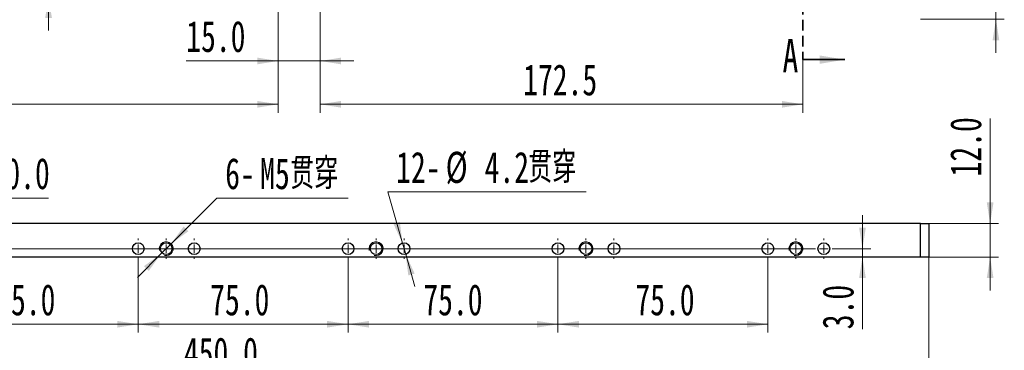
# Model space of a CAD drawing. Header units: millimetres. Extents: x 0 to 297, y 0 to 210.
# Tile 3 of 6: x 75 to 193, y 92 to 131. Entities that reach past the tile are written whole.
import ezdxf

# ---------------------------------------------------------------- set-up
doc = ezdxf.new("R2010")
doc.units = ezdxf.units.MM
doc.linetypes.add('HIDDEN', pattern=[1.905, 1.27, -0.635])
doc.styles.add('SLDTEXTSTYLE0', font='TXT', dxfattribs={"width": 0.7, "bigfont": 'bigfont'})
doc.styles.add('SLDTEXTSTYLE1', font='TXT', dxfattribs={"width": 0.7})
doc.dimstyles.new('SLDDIMSTYLE0', dxfattribs={"dimtxt": 3.950146, "dimasz": 2.5, "dimexe": 0, "dimexo": 0.0625, "dimgap": 0.987537, "dimtad": 2, "dimdec": 1, "dimlfac": 3, "dimrnd": 1e-09, "dimzin": 12, "dimdsep": 46, "dimtxsty": 'SLDTEXTSTYLE1', "dimsah": 1, "dimcen": 0.09, "dimadec": 0, "dimazin": 3, "dimtfac": 1, "dimtofl": 0, "dimtmove": 0, "dimatfit": 3, "dimfxl": 0, "dimfrac": 2, "dimtolj": 1, "dimtzin": 12, "dimarcsym": 0})
doc.dimstyles.new('SLDDIMSTYLE2', dxfattribs={"dimtxt": 3.950146, "dimasz": 2.5, "dimexe": 0, "dimexo": 0.0625, "dimgap": 0.987537, "dimtad": 2, "dimdec": 1, "dimlfac": 3, "dimrnd": 1e-09, "dimzin": 4, "dimdsep": 46, "dimtxsty": 'SLDTEXTSTYLE1', "dimsah": 1, "dimcen": 0.09, "dimadec": 0, "dimazin": 1, "dimtfac": 1, "dimtofl": 0, "dimtmove": 0, "dimatfit": 3, "dimfxl": 0, "dimfrac": 2, "dimtolj": 1, "dimtzin": 12, "dimarcsym": 0})
doc.dimstyles.new('SLDDIMSTYLE4', dxfattribs={"dimtxt": 3.950146, "dimasz": 2.5, "dimexe": 0, "dimexo": 0.0625, "dimgap": 0.987537, "dimtad": 2, "dimdec": 1, "dimlfac": 3, "dimrnd": 1e-09, "dimzin": 4, "dimdsep": 46, "dimtxsty": 'SLDTEXTSTYLE1', "dimsah": 1, "dimcen": 0.09, "dimadec": 0, "dimazin": 1, "dimtfac": 1, "dimtmove": 0, "dimatfit": 0, "dimfxl": 0, "dimfrac": 2, "dimtolj": 1, "dimtzin": 12, "dimarcsym": 0})
doc.dimstyles.new('SLDDIMSTYLE8', dxfattribs={"dimtxt": 3.950146, "dimasz": 2.5, "dimexe": 0, "dimexo": 0.0625, "dimgap": 0.987537, "dimtad": 0, "dimtih": 1, "dimtoh": 1, "dimdec": 1, "dimlfac": 3, "dimrnd": 1e-09, "dimzin": 12, "dimdsep": 46, "dimtxsty": 'SLDTEXTSTYLE1', "dimsah": 1, "dimcen": 0, "dimadec": 0, "dimazin": 3, "dimtfac": 1, "dimtmove": 0, "dimatfit": 3, "dimfxl": 0, "dimfrac": 2, "dimtolj": 1, "dimtzin": 12, "dimarcsym": 0})
doc.dimstyles.new('SLDDIMSTYLE9', dxfattribs={"dimtxt": 3.950146, "dimasz": 2.5, "dimexe": 0, "dimexo": 0.0625, "dimgap": 0.987537, "dimtad": 0, "dimtih": 1, "dimtoh": 1, "dimdec": 1, "dimlfac": 3, "dimrnd": 1e-09, "dimzin": 12, "dimdsep": 46, "dimtxsty": 'SLDTEXTSTYLE1', "dimsah": 1, "dimcen": 0, "dimadec": 0, "dimazin": 3, "dimtfac": 1, "dimtmove": 0, "dimatfit": 3, "dimfxl": 0, "dimfrac": 2, "dimtolj": 1, "dimtzin": 12, "dimarcsym": 0})

# ---------------------------------------------------------------- blocks, each defined once
blk = doc.blocks.new('_D')
at = {"color": 7, "linetype": 'Continuous', "lineweight": 0}
for p, q in [((111.03, 136.95), (111.03, 120.33)), ((168.53, 126.65), (168.53, 120.33)), ((111.03, 121.33), (168.53, 121.33))]:
    blk.add_line(p, q, dxfattribs=at)
at = {"color": 7, "linetype": 'Continuous', "lineweight": 18}
for points in [[(111.03, 121.33), (113.53, 120.93), (113.53, 121.73)], [(168.53, 121.33), (166.03, 121.73), (166.03, 120.93)]]:
    blk.add_solid(points, dxfattribs=at)
at = {"color": 7, "linetype": 'Continuous', "lineweight": 18, "insert": (135.21, 126.1), "char_height": 3.704, "attachment_point": 1, "style": 'SLDTEXTSTYLE1'}
blk.add_mtext('172.5', dxfattribs=at)
blk = doc.blocks.new('_D_7')
at = {"color": 7, "linetype": 'Continuous', "lineweight": 0}
for p, q in [((106.03, 136.95), (106.03, 120.33)), ((48.53, 131.95), (48.53, 120.33)), ((106.03, 121.33), (48.53, 121.33))]:
    blk.add_line(p, q, dxfattribs=at)
at = {"color": 7, "linetype": 'Continuous', "lineweight": 18}
for points in [[(48.53, 121.33), (51.03, 120.93), (51.03, 121.73)], [(106.03, 121.33), (103.53, 121.73), (103.53, 120.93)]]:
    blk.add_solid(points, dxfattribs=at)
at = {"color": 7, "linetype": 'Continuous', "lineweight": 18, "insert": (65.49, 126.1), "char_height": 3.704, "attachment_point": 1, "style": 'SLDTEXTSTYLE1'}
blk.add_mtext('172.5', dxfattribs=at)
blk = doc.blocks.new('_D_8')
at = {"color": 7, "linetype": 'Continuous', "lineweight": 0}
for p, q in [((106.03, 137.45), (106.03, 125.49)), ((111.03, 137.45), (111.03, 125.49)), ((106.03, 126.49), (95.08, 126.49)), ((106.03, 126.49), (111.03, 126.49)), ((111.03, 126.49), (115.03, 126.49))]:
    blk.add_line(p, q, dxfattribs=at)
at = {"color": 7, "linetype": 'Continuous', "lineweight": 18}
for points in [[(106.03, 126.49), (103.53, 126.89), (103.53, 126.09)], [(111.03, 126.49), (113.53, 126.09), (113.53, 126.89)]]:
    blk.add_solid(points, dxfattribs=at)
at = {"color": 7, "linetype": 'Continuous', "lineweight": 18, "insert": (95.08, 131.27), "char_height": 3.704, "attachment_point": 1, "style": 'SLDTEXTSTYLE1'}
blk.add_mtext('15.0', dxfattribs=at)
blk = doc.blocks.new('_D_11')
at = {"color": 7, "linetype": 'Continuous', "lineweight": 0}
for p, q in [((78.68, 139.12), (78.68, 143.12)), ((103.86, 139.12), (77.68, 139.12)), ((78.68, 134.12), (78.68, 139.12)), ((50.69, 134.12), (79.68, 134.12)), ((78.68, 134.12), (78.68, 130.12))]:
    blk.add_line(p, q, dxfattribs=at)
at = {"color": 7, "linetype": 'Continuous', "lineweight": 18}
for points in [[(78.68, 139.12), (79.08, 141.62), (78.28, 141.62)], [(78.68, 134.12), (78.28, 131.62), (79.08, 131.62)]]:
    blk.add_solid(points, dxfattribs=at)
at = {"color": 7, "linetype": 'Continuous', "lineweight": 18, "insert": (73.91, 134.47), "char_height": 3.704, "attachment_point": 1, "rotation": 90, "style": 'SLDTEXTSTYLE1'}
blk.add_mtext('15.0', dxfattribs=at)
blk = doc.blocks.new('_D_12')
at = {"color": 7, "linetype": 'Continuous', "lineweight": 0}
for p, q in [((191.53, 134.12), (191.53, 142.19)), ((175.69, 134.12), (192.53, 134.12)), ((191.53, 134.12), (191.53, 131.45)), ((182.53, 131.45), (192.53, 131.45)), ((191.53, 131.45), (191.53, 127.45))]:
    blk.add_line(p, q, dxfattribs=at)
at = {"color": 7, "linetype": 'Continuous', "lineweight": 18}
for points in [[(191.53, 134.12), (191.93, 136.62), (191.13, 136.62)], [(191.53, 131.45), (191.13, 128.95), (191.93, 128.95)]]:
    blk.add_solid(points, dxfattribs=at)
at = {"color": 7, "linetype": 'Continuous', "lineweight": 18, "insert": (186.75, 137.01), "char_height": 3.704, "attachment_point": 1, "rotation": 90, "style": 'SLDTEXTSTYLE1'}
blk.add_mtext('8.0', dxfattribs=at)
blk = doc.blocks.new('_D_31')
at = {"color": 7, "linetype": 'Continuous', "lineweight": 0}
for p, q in [((190.84, 107.14), (190.84, 119.65)), ((183.53, 107.14), (191.84, 107.14)), ((190.84, 107.14), (190.84, 103.14)), ((183.53, 103.14), (191.84, 103.14)), ((190.84, 103.14), (190.84, 99.14))]:
    blk.add_line(p, q, dxfattribs=at)
at = {"color": 7, "linetype": 'Continuous', "lineweight": 18}
for points in [[(190.84, 107.14), (191.24, 109.64), (190.44, 109.64)], [(190.84, 103.14), (190.44, 100.64), (191.24, 100.64)]]:
    blk.add_solid(points, dxfattribs=at)
at = {"color": 7, "linetype": 'Continuous', "lineweight": 18, "insert": (186.07, 112.74), "char_height": 3.704, "attachment_point": 1, "rotation": 90, "style": 'SLDTEXTSTYLE1'}
blk.add_mtext('12.0', dxfattribs=at)
blk = doc.blocks.new('_D_36')
at = {"color": 7, "linetype": 'Continuous', "lineweight": 0}
for p, q in [((64.36, 102.94), (64.36, 94.14)), ((89.36, 102.94), (89.36, 94.14)), ((89.36, 95.14), (64.36, 95.14))]:
    blk.add_line(p, q, dxfattribs=at)
at = {"color": 7, "linetype": 'Continuous', "lineweight": 18}
for points in [[(64.36, 95.14), (66.86, 94.74), (66.86, 95.54)], [(89.36, 95.14), (86.86, 95.54), (86.86, 94.74)]]:
    blk.add_solid(points, dxfattribs=at)
at = {"color": 7, "linetype": 'Continuous', "lineweight": 18, "insert": (72.44, 99.91), "char_height": 3.704, "attachment_point": 1, "style": 'SLDTEXTSTYLE1'}
blk.add_mtext('75.0', dxfattribs=at)
blk = doc.blocks.new('_D_37')
at = {"color": 7, "linetype": 'Continuous', "lineweight": 0}
for p, q in [((89.36, 102.94), (89.36, 94.14)), ((114.36, 102.94), (114.36, 94.14)), ((114.36, 95.14), (89.36, 95.14))]:
    blk.add_line(p, q, dxfattribs=at)
at = {"color": 7, "linetype": 'Continuous', "lineweight": 18}
for points in [[(89.36, 95.14), (91.86, 94.74), (91.86, 95.54)], [(114.36, 95.14), (111.86, 95.54), (111.86, 94.74)]]:
    blk.add_solid(points, dxfattribs=at)
at = {"color": 7, "linetype": 'Continuous', "lineweight": 18, "insert": (97.93, 99.91), "char_height": 3.704, "attachment_point": 1, "style": 'SLDTEXTSTYLE1'}
blk.add_mtext('75.0', dxfattribs=at)
blk = doc.blocks.new('_D_38')
at = {"color": 7, "linetype": 'Continuous', "lineweight": 0}
for p, q in [((114.36, 102.94), (114.36, 94.14)), ((139.36, 102.94), (139.36, 94.14)), ((139.36, 95.14), (114.36, 95.14))]:
    blk.add_line(p, q, dxfattribs=at)
at = {"color": 7, "linetype": 'Continuous', "lineweight": 18}
for points in [[(114.36, 95.14), (116.86, 94.74), (116.86, 95.54)], [(139.36, 95.14), (136.86, 95.54), (136.86, 94.74)]]:
    blk.add_solid(points, dxfattribs=at)
at = {"color": 7, "linetype": 'Continuous', "lineweight": 18, "insert": (123.32, 99.91), "char_height": 3.704, "attachment_point": 1, "style": 'SLDTEXTSTYLE1'}
blk.add_mtext('75.0', dxfattribs=at)
blk = doc.blocks.new('_D_39')
at = {"color": 7, "linetype": 'Continuous', "lineweight": 0}
for p, q in [((139.36, 102.94), (139.36, 94.14)), ((164.36, 102.94), (164.36, 94.14)), ((164.36, 95.14), (139.36, 95.14))]:
    blk.add_line(p, q, dxfattribs=at)
at = {"color": 7, "linetype": 'Continuous', "lineweight": 18}
for points in [[(139.36, 95.14), (141.86, 94.74), (141.86, 95.54)], [(164.36, 95.14), (161.86, 95.54), (161.86, 94.74)]]:
    blk.add_solid(points, dxfattribs=at)
at = {"color": 7, "linetype": 'Continuous', "lineweight": 18, "insert": (148.58, 99.91), "char_height": 3.704, "attachment_point": 1, "style": 'SLDTEXTSTYLE1'}
blk.add_mtext('75.0', dxfattribs=at)
blk = doc.blocks.new('_D_41')
at = {"color": 7, "linetype": 'Continuous', "lineweight": 0}
for p, q in [((67.69, 105.34), (67.69, 111.16)), ((71.03, 105.34), (71.03, 111.16)), ((67.69, 110.16), (63.69, 110.16)), ((67.69, 110.16), (71.03, 110.16)), ((71.03, 110.16), (78.69, 110.16))]:
    blk.add_line(p, q, dxfattribs=at)
at = {"color": 7, "linetype": 'Continuous', "lineweight": 18}
for points in [[(67.69, 110.16), (65.19, 110.56), (65.19, 109.76)], [(71.03, 110.16), (73.53, 109.76), (73.53, 110.56)]]:
    blk.add_solid(points, dxfattribs=at)
at = {"color": 7, "linetype": 'Continuous', "lineweight": 18, "insert": (71.77, 114.94), "char_height": 3.704, "attachment_point": 1, "style": 'SLDTEXTSTYLE1'}
blk.add_mtext('10.0', dxfattribs=at)
blk = doc.blocks.new('_D_42')
at = {"color": 7, "linetype": 'Continuous', "lineweight": 0}
for p, q in [((93.28, 104.73), (98.72, 110.16)), ((98.72, 110.16), (114.36, 110.16)), ((92.1, 103.55), (93.28, 104.73)), ((92.1, 103.55), (89.28, 100.72))]:
    blk.add_line(p, q, dxfattribs=at)
at = {"color": 7, "linetype": 'Continuous', "lineweight": 18}
for points in [[(93.28, 104.73), (95.33, 106.21), (94.77, 106.78)], [(92.1, 103.55), (90.05, 102.06), (90.62, 101.5)]]:
    blk.add_solid(points, dxfattribs=at)
at = {"color": 7, "linetype": 'Continuous', "lineweight": 18, "char_height": 3.704, "attachment_point": 1}
for s, insert, style in [('6-', (99.72, 114.94), 'SLDTEXTSTYLE1'), ('贯穿', (107.46, 114.94), 'SLDTEXTSTYLE0'), ('M5', (103.88, 114.94), 'SLDTEXTSTYLE1')]:
    blk.add_mtext(s, dxfattribs=dict(at, insert=insert, style=style))
blk = doc.blocks.new('_D_43')
at = {"color": 7, "linetype": 'Continuous', "lineweight": 0}
for p, q in [((120.83, 104.81), (119.08, 110.9)), ((119.08, 110.9), (142.72, 110.9)), ((121.22, 103.47), (120.83, 104.81)), ((121.22, 103.47), (122.32, 99.62))]:
    blk.add_line(p, q, dxfattribs=at)
at = {"color": 7, "linetype": 'Continuous', "lineweight": 18}
for points in [[(120.83, 104.81), (120.53, 107.32), (119.76, 107.1)], [(121.22, 103.47), (121.53, 100.95), (122.29, 101.17)]]:
    blk.add_solid(points, dxfattribs=at)
at = {"color": 7, "linetype": 'Continuous', "lineweight": 18, "char_height": 3.704, "attachment_point": 1}
for s, insert, style in [('贯穿', (135.81, 115.68), 'SLDTEXTSTYLE0'), ('12-', (120.08, 115.68), 'SLDTEXTSTYLE1'), ('%%c', (125.98, 115.68), 'SLDTEXTSTYLE1'), ('4.2', (130.62, 115.68), 'SLDTEXTSTYLE1')]:
    blk.add_mtext(s, dxfattribs=dict(at, insert=insert, style=style))
blk = doc.blocks.new('_D_44')
at = {"color": 7, "linetype": 'Continuous', "lineweight": 0}
for p, q in [((33.53, 103.14), (33.53, 87.8)), ((183.53, 103.14), (183.53, 87.8)), ((33.53, 88.8), (183.53, 88.8))]:
    blk.add_line(p, q, dxfattribs=at)
at = {"color": 7, "linetype": 'Continuous', "lineweight": 18}
for points in [[(33.53, 88.8), (36.03, 88.4), (36.03, 89.2)], [(183.53, 88.8), (181.03, 89.2), (181.03, 88.4)]]:
    blk.add_solid(points, dxfattribs=at)
at = {"color": 7, "linetype": 'Continuous', "lineweight": 18, "insert": (94.8, 93.58), "char_height": 3.704, "attachment_point": 1, "style": 'SLDTEXTSTYLE1'}
blk.add_mtext('450.0', dxfattribs=at)
blk = doc.blocks.new('_D_45')
at = {"color": 7, "linetype": 'Continuous', "lineweight": 0}
for p, q in [((175.63, 104.14), (175.63, 108.14)), ((172.23, 104.14), (176.63, 104.14)), ((175.63, 104.14), (175.63, 103.14)), ((175.63, 103.14), (175.63, 94.54))]:
    blk.add_line(p, q, dxfattribs=at)
at = {"color": 7, "linetype": 'Continuous', "lineweight": 18}
for points in [[(175.63, 104.14), (176.03, 106.64), (175.23, 106.64)], [(175.63, 103.14), (175.23, 100.64), (176.03, 100.64)]]:
    blk.add_solid(points, dxfattribs=at)
at = {"color": 7, "linetype": 'Continuous', "lineweight": 18, "insert": (170.86, 94.54), "char_height": 3.704, "attachment_point": 1, "rotation": 90, "style": 'SLDTEXTSTYLE1'}
blk.add_mtext('3.0', dxfattribs=at)
blk = doc.blocks.new('SW_CENTERMARKSYMBOL_24')
at = {"color": 0, "linetype": 'Continuous', "lineweight": 18}
for p, q in [((25, 1), (25, 1.2)), ((50, 1), (50, 1.2)), ((75, 1), (75, 1.2)), ((100, 1), (100, 1.2)), ((1, 0), (24, 0)), ((25, 0), (24.5, 0)), ((25, 0), (25, 0.5)), ((25, 0), (25, -0.5)), ((25, 0), (25.5, 0)), ((26, 0), (49, 0)), ((50, 0), (49.5, 0)), ((50, 0), (50, 0.5)), ((50, 0), (50, -0.5)), ((50, 0), (50.5, 0)), ((51, 0), (74, 0)), ((75, 0), (74.5, 0)), ((75, 0), (75, 0.5)), ((75, 0), (75, -0.5)), ((75, 0), (75.5, 0)), ((76, 0), (99, 0)), ((100, 0), (99.5, 0)), ((100, 0), (100, 0.5)), ((100, 0), (100, -0.5)), ((100, 0), (100.5, 0)), ((101, 0), (101.2, 0)), ((25, -1), (25, -1.2)), ((50, -1), (50, -1.2)), ((75, -1), (75, -1.2)), ((100, -1), (100, -1.2))]:
    blk.add_line(p, q, dxfattribs=at)
blk = doc.blocks.new('SW_CENTERMARKSYMBOL_25')
at = {"color": 0, "linetype": 'Continuous', "lineweight": 18}
for p, q in [((25, 1), (25, 1.2)), ((50, 1), (50, 1.2)), ((75, 1), (75, 1.2)), ((100, 1), (100, 1.2)), ((1, 0), (24, 0)), ((25, 0), (24.5, 0)), ((25, 0), (25, 0.5)), ((25, 0), (25, -0.5)), ((25, 0), (25.5, 0)), ((26, 0), (49, 0)), ((50, 0), (49.5, 0)), ((50, 0), (50, 0.5)), ((50, 0), (50, -0.5)), ((50, 0), (50.5, 0)), ((51, 0), (74, 0)), ((75, 0), (74.5, 0)), ((75, 0), (75, 0.5)), ((75, 0), (75, -0.5)), ((75, 0), (75.5, 0)), ((76, 0), (99, 0)), ((100, 0), (99.5, 0)), ((100, 0), (100, 0.5)), ((100, 0), (100, -0.5)), ((100, 0), (100.5, 0)), ((101, 0), (101.2, 0)), ((25, -1), (25, -1.2)), ((50, -1), (50, -1.2)), ((75, -1), (75, -1.2)), ((100, -1), (100, -1.2))]:
    blk.add_line(p, q, dxfattribs=at)
blk = doc.blocks.new('SW_CENTERMARKSYMBOL_26')
at = {"color": 0, "linetype": 'Continuous', "lineweight": 18}
for p, q in [((0, 1), (0, 1.2)), ((-1, 0), (-1.2, 0)), ((0, 0), (-0.5, 0)), ((0, 0), (0, 0.5)), ((0, 0), (0, -0.5)), ((0, 0), (0.5, 0)), ((1, 0), (1.2, 0)), ((0, -1), (0, -1.2))]:
    blk.add_line(p, q, dxfattribs=at)
blk = doc.blocks.new('SW_CENTERMARKSYMBOL_27')
at = {"color": 0, "linetype": 'Continuous', "lineweight": 18}
for p, q in [((0, 1), (0, 1.2)), ((-1, 0), (-1.2, 0)), ((0, 0), (-0.5, 0)), ((0, 0), (0, 0.5)), ((0, 0), (0, -0.5)), ((0, 0), (0.5, 0)), ((1, 0), (1.2, 0)), ((0, -1), (0, -1.2))]:
    blk.add_line(p, q, dxfattribs=at)
blk = doc.blocks.new('SW_CENTERMARKSYMBOL_28')
at = {"color": 0, "linetype": 'Continuous', "lineweight": 18}
for p, q in [((0, 1), (0, 1.2)), ((-1, 0), (-1.2, 0)), ((0, 0), (-0.5, 0)), ((0, 0), (0, 0.5)), ((0, 0), (0, -0.5)), ((0, 0), (0.5, 0)), ((1, 0), (1.2, 0)), ((0, -1), (0, -1.2))]:
    blk.add_line(p, q, dxfattribs=at)
blk = doc.blocks.new('SW_CENTERMARKSYMBOL_29')
at = {"color": 0, "linetype": 'Continuous', "lineweight": 18}
for p, q in [((0, 1), (0, 1.2)), ((-1, 0), (-1.2, 0)), ((0, 0), (-0.5, 0)), ((0, 0), (0, 0.5)), ((0, 0), (0, -0.5)), ((0, 0), (0.5, 0)), ((1, 0), (1.2, 0)), ((0, -1), (0, -1.2))]:
    blk.add_line(p, q, dxfattribs=at)

msp = doc.modelspace()

# ---------------------------------------------------------------- linework, layer by layer
at = {"color": 7, "linetype": 'HIDDEN', "lineweight": 35}
msp.add_line((168.527, 139.021), (168.527, 126.651), dxfattribs=at)
at = {"color": 7, "linetype": 'Continuous', "lineweight": 35}
msp.add_line((168.527, 126.651), (173.527, 126.651), dxfattribs=at)
at = {"color": 7, "linetype": 'Continuous', "lineweight": 25}
for p, q in [((182.527, 107.138), (34.527, 107.138)), ((182.527, 103.138), (182.527, 107.138)), ((182.527, 107.138), (183.527, 107.138)), ((183.527, 107.138), (183.527, 103.138)), ((182.527, 103.138), (34.527, 103.138)), ((183.527, 103.138), (182.527, 103.138))]:
    msp.add_line(p, q, dxfattribs=at)
for centre in [(89.36, 104.138), (92.694, 104.138), (96.027, 104.138), (114.36, 104.138), (117.694, 104.138), (121.027, 104.138), (139.36, 104.138), (142.694, 104.138), (146.027, 104.138), (164.36, 104.138), (167.694, 104.138), (171.027, 104.138)]:
    msp.add_circle(centre, 0.7, dxfattribs=at)
at = {"color": 7, "linetype": 'Continuous', "lineweight": 18}
for centre in [(92.694, 104.138), (117.694, 104.138), (142.694, 104.138), (167.694, 104.138)]:
    msp.add_arc(centre, 0.833, 255, 195, dxfattribs=at)
at = {"color": 7, "linetype": 'Continuous', "lineweight": 35}
msp.add_solid([(173.527, 126.651), (170.527, 127.151), (170.527, 126.151)], dxfattribs=at)

# ---------------------------------------------------------------- block references
at = {"color": 7, "linetype": 'Continuous', "lineweight": 18}
for name, p in [('SW_CENTERMARKSYMBOL_24', (64.36, 104.138)), ('SW_CENTERMARKSYMBOL_25', (71.027, 104.138)), ('SW_CENTERMARKSYMBOL_29', (92.694, 104.138)), ('SW_CENTERMARKSYMBOL_28', (117.694, 104.138)), ('SW_CENTERMARKSYMBOL_27', (142.694, 104.138)), ('SW_CENTERMARKSYMBOL_26', (167.694, 104.138))]:
    msp.add_blockref(name, p, dxfattribs=at)

# ---------------------------------------------------------------- texts
at = {"color": 7, "linetype": 'Continuous', "insert": (166.109, 129.097), "char_height": 3.95, "attachment_point": 1, "style": 'SLDTEXTSTYLE1'}
msp.add_mtext('A', dxfattribs=at)

# ---------------------------------------------------------------- dimensions: what is measured, and where the dimension line sits
at = {"color": 7, "linetype": 'Continuous', "lineweight": 18}
for base, p1, p2, angle, picture, middle in [((78.68, 139.118), (50.694, 134.118), (103.86, 139.118), 90, '_D_11', (78.68, 137.927)), ((191.527, 131.451), (175.694, 134.118), (182.527, 131.451), 90, '_D_12', (191.527, 139.6)), ((111.027, 126.495), (106.027, 137.451), (111.027, 137.451), 0, '_D_8', (98.535, 126.495)), ((190.843, 103.138), (183.527, 107.138), (183.527, 103.138), 90, '_D_31', (190.843, 116.194)), ((175.632, 103.138), (172.227, 104.138), (183.527, 103.138), 90, '_D_45', (175.632, 97.136))]:
    dim = msp.add_linear_dim(base=base, p1=p1, p2=p2, angle=angle, dimstyle='SLDDIMSTYLE4', dxfattribs=at)
    dim.commit()
    dim.dimension.update_dxf_attribs({"geometry": picture, "text_midpoint": middle, "dimtype": 160})
for base, p1, p2, dimstyle, picture, middle in [((48.527, 121.329), (106.027, 136.951), (48.527, 131.951), 'SLDDIMSTYLE0', '_D_7', (69.811, 121.329)), ((168.527, 121.329), (111.027, 136.951), (168.527, 126.651), 'SLDDIMSTYLE0', '_D', (139.529, 121.329)), ((71.027, 110.163), (67.694, 105.338), (71.027, 105.338), 'SLDDIMSTYLE4', '_D_41', (75.229, 110.163)), ((183.527, 88.801), (33.527, 103.138), (183.527, 103.138), 'SLDDIMSTYLE2', '_D_44', (99.12, 88.801)), ((64.36, 95.138), (89.36, 102.938), (64.36, 102.938), 'SLDDIMSTYLE2', '_D_36', (75.897, 95.138)), ((89.36, 95.138), (114.36, 102.938), (89.36, 102.938), 'SLDDIMSTYLE2', '_D_37', (101.39, 95.138)), ((114.36, 95.138), (139.36, 102.938), (114.36, 102.938), 'SLDDIMSTYLE2', '_D_38', (126.777, 95.138)), ((139.36, 95.138), (164.36, 102.938), (139.36, 102.938), 'SLDDIMSTYLE2', '_D_39', (152.034, 95.138))]:
    dim = msp.add_linear_dim(base=base, p1=p1, p2=p2, dimstyle=dimstyle, dxfattribs=at)
    dim.commit()
    dim.dimension.update_dxf_attribs({"geometry": picture, "text_midpoint": middle, "dimtype": 160})
dim = msp.add_diameter_dim_2p(p1=(120.834, 104.811), p2=(121.22, 103.465), text='12-<>贯穿', dimstyle='SLDDIMSTYLE9', dxfattribs=at)
dim.commit()
dim.dimension.update_dxf_attribs({"geometry": '_D_43', "text_midpoint": (131.401, 113.857), "dimtype": 163})
dim = msp.add_diameter_dim_2p(p1=(93.283, 104.727), p2=(92.104, 103.549), text='6-M5贯穿', dimstyle='SLDDIMSTYLE8', override={"dimpost": '<>'}, dxfattribs=at)
dim.commit()
dim.dimension.update_dxf_attribs({"geometry": '_D_42', "text_midpoint": (107.042, 112.609), "dimtype": 163})

doc.saveas('drawing.dxf')
